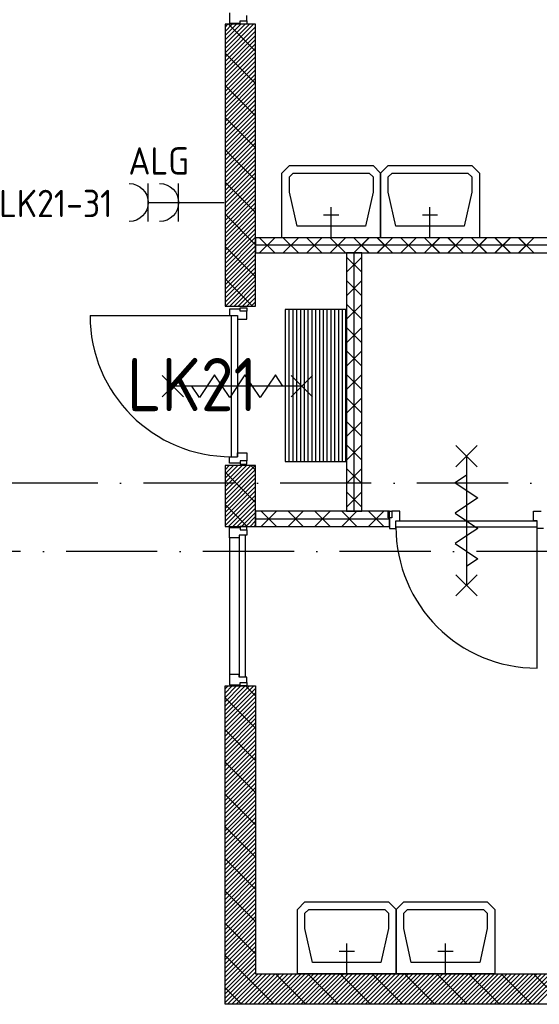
# Model space of a CAD drawing. Header units: millimetres. Extents: x 89505 to 241280, y 191 to 84291.
# Tile 31 of 45: x 182693 to 186114, y 38683 to 45164. Entities that reach past the tile are written whole.
import ezdxf
from ezdxf.enums import TextEntityAlignment as Align

# ---------------------------------------------------------------- set-up
doc = ezdxf.new("R2010")
doc.units = ezdxf.units.MM
doc.header["$LTSCALE"] = 100
doc.linetypes.add('DASHDOT', pattern=[9, 6, -1.5, 0, -1.5])
doc.layers.get('0').update_dxf_attribs({"linetype": 'CONTINUOUS'})
for name, color, linetype in [('AL$7----_STRAMIEN', 1, 'DASHDOT'), ('AL22----_BINNENWAND', 7, 'CONTINUOUS'), ('AL28----_KONSTRUKTIE', 3, 'CONTINUOUS'), ('AL32----_BINNENKOZ', 7, 'CONTINUOUS'), ('AL65----_BEVEILIGING', 7, 'CONTINUOUS'), ('AL74----_INRSANITAIR', 7, 'CONTINUOUS'), ('ALL-----_REFLIJNEN', 8, 'CONTINUOUS'), ('ALXA7---_KALKZVUIL', 1, 'CONTINUOUS'), ('ALXAA---_GEWBETON', 12, 'CONTINUOUS'), ('ALXAB---_PREFABBETON', 1, 'CONTINUOUS'), ('EB62205-_ATTRIB', 2, 'CONTINUOUS'), ('EB63103-_ATTRIB', 2, 'CONTINUOUS'), ('EL62205-_KRACHT-KAST', 3, 'CONTINUOUS'), ('EL63103-_LICHT-WCD230V', 3, 'CONTINUOUS')]:
    doc.layers.add(name, color=color, linetype=linetype)
doc.styles.add('1_8', font='ISO', dxfattribs={"height": 1.8})
doc.styles.add('3_5', font='iso', dxfattribs={"height": 3.5})
doc.styles.add('NORATT', font='isocp.shx')

# ---------------------------------------------------------------- blocks, each defined once
blk = doc.blocks.new('ES3W2A')
for p, q in [((1.25, 2), (-1.25, 2)), ((0, 2), (0, -3)), ((1.25, 0), (-1.25, 0))]:
    blk.add_line(p, q)
for centre in [(0, 3.25), (0, 1.25)]:
    blk.add_arc(centre, 1.25, 180, 0)
at = {"style": 'NORATT'}
for tag, flags, p in [('VERMOGEN', 9, (-2.5, 5)), ('GROEP', 8, (0, 5)), ('SCHAK', 8, (2.5, 5)), ('GELIJK', 9, (5, 5)), ('KAST', 9, (7, 5)), ('TAL', 8, (2.5, 5))]:
    blk.add_attdef(tag, text='', height=1.8, rotation=90, dxfattribs=dict(at, flags=flags)).set_placement(p, align=Align.MIDDLE_CENTER)
at = {"style": 'NORATT', "width": 0.7, "flags": 8}
blk.add_attdef('DOEL', text='', height=1.8, rotation=90, dxfattribs=at).set_placement((-2.5, 5), align=Align.MIDDLE_LEFT)
at = {"style": 'NORATT', "flags": 9}
blk.add_attdef('M_CODE', text='', height=1.8, dxfattribs=at).set_placement((0, 0), align=Align.MIDDLE_CENTER)
blk = doc.blocks.new('ES111261')
for p, q in [((-5, 1.75), (5, 1.75)), ((-5, 1.5), (5, 1.5)), ((-5, 1.25), (5, 1.25)), ((-5, 1), (5, 1)), ((-5, 0.75), (5, 0.75)), ((-5, 0.5), (5, 0.5)), ((-5, 0.25), (5, 0.25)), ((-5, 0), (5, 0)), ((-5, -0.25), (5, -0.25)), ((-5, -0.5), (5, -0.5)), ((-5, -0.75), (5, -0.75)), ((-5, -1), (5, -1)), ((-5, -1.25), (5, -1.25)), ((-5, -1.5), (5, -1.5)), ((-5, -1.75), (5, -1.75)), ((-5, -2), (5, -2))]:
    blk.add_line(p, q)
blk.add_lwpolyline([(-5, -2), (5, -2), (5, 2), (-5, 2)], close=True)
for tag, height, style, flags, p in [('GROEPI', 1.8, '1_8', 9, (0, 9.5)), ('GROEP', 1.8, '1_8', 8, (0, 7.5)), ('CODE', 3.5, '3_5', 8, (0, 4.5)), ('M_CODE', 1.8, '1_8', 9, (0, 0)), ('KAST', 1.8, '1_8', 9, (0, -3.5)), ('VERMOGEN', 1.8, '1_8', 9, (0, -5.5)), ('DOEL', 1.8, '1_8', 9, (0, -7.5)), ('VERMOGENI', 1.8, '1_8', 9, (0, -9.5)), ('DOELI', 1.8, '1_8', 9, (0, -11.5))]:
    blk.add_attdef(tag, text='', height=height, dxfattribs=dict(style=style, flags=flags)).set_placement(p, align=Align.MIDDLE_CENTER)
at = {"style": '1_8', "flags": 9}
blk.add_attdef('RUIMTE', text='', height=1.8, dxfattribs=at).set_placement((0, -9.5), align=Align.MIDDLE)

msp = doc.modelspace()

# ---------------------------------------------------------------- linework, layer by layer
at = {"layer": 'AL$7----_STRAMIEN', "color": 1}
for points in [[(239013.6, 42113.4), (89505, 42113.4)], [(239405.1, 41663.4), (89505, 41663.4)]]:
    msp.add_lwpolyline(points, dxfattribs=at)
at = {"layer": 'AL22----_BINNENWAND', "color": 8}
for p, q in [((186259.1, 43728.9), (184245.1, 43728.9)), ((186359.1, 43728.9), (184245.1, 43728.9)), ((184245.1, 43728.9), (184245.1, 43628.9)), ((184245.1, 43728.9), (184245.1, 43628.9)), ((184245.1, 43628.9), (186259.1, 43628.9)), ((184245.1, 43628.9), (186259.1, 43628.9)), ((184845.1, 43628.9), (184845.1, 41928.9)), ((184945.1, 43628.9), (184845.1, 43628.9)), ((184945.1, 41928.9), (184945.1, 43628.9)), ((185127.6, 41928.9), (184245.1, 41928.9)), ((184245.1, 41928.9), (184245.1, 41828.9)), ((184845.1, 41928.9), (184945.1, 41928.9)), ((185127.6, 41828.9), (185127.6, 41928.9)), ((184245.1, 41828.9), (185127.6, 41828.9))]:
    msp.add_line(p, q, dxfattribs=at)
at = {"layer": 'AL28----_KONSTRUKTIE', "color": 8}
for p, q in [((184045.1, 45133.5), (184045.1, 43279)), ((184245.1, 45133.5), (184045.1, 45133.5)), ((184245.1, 43279), (184245.1, 45133.5)), ((184045.1, 43279), (184245.1, 43279)), ((184045.1, 42229.4), (184045.1, 41828.9)), ((184245.1, 42229.4), (184045.1, 42229.4)), ((184245.1, 41828.9), (184245.1, 42229.4)), ((184045.1, 41828.9), (184245.1, 41828.9)), ((184045.1, 40778.9), (184245.1, 40778.9)), ((184045.1, 38683.4), (184045.1, 40778.9)), ((184245.1, 40778.9), (184245.1, 38883.4)), ((184245.1, 38883.4), (190195.1, 38883.4)), ((190395.1, 38683.4), (184045.1, 38683.4))]:
    msp.add_line(p, q, dxfattribs=at)
at = {"layer": 'AL32----_BINNENKOZ', "color": 8}
for p, q in [((184075.1, 45208.5), (184075.1, 45141.5)), ((184189.1, 45156.5), (184189.1, 45191.5)), ((184075.1, 45141.5), (184145.1, 45141.5)), ((184145.1, 45156.5), (184189.1, 45156.5)), ((184145.1, 45141.5), (184145.1, 45156.5)), ((184145.1, 45133.5), (184145.1, 45156.5)), ((184189.1, 45133.5), (184145.1, 45133.5)), ((184189.1, 45156.5), (184189.1, 45133.5)), ((184145.1, 43259.4), (184075.1, 43259.4)), ((184075.1, 43259.4), (184075.1, 43217.4)), ((184145.1, 43267.4), (184189.1, 43267.4)), ((184145.1, 43244.4), (184145.1, 43267.4)), ((184145.1, 43244.4), (184145.1, 43259.4)), ((184189.1, 43244.4), (184145.1, 43244.4)), ((184189.1, 43267.4), (184189.1, 43244.4)), ((184189.1, 43192.4), (184189.1, 43244.4)), ((183156.1, 43217.4), (184086.1, 43217.4)), ((184075.1, 43217.4), (184126.1, 43217.4)), ((184086.1, 43217.4), (184086.1, 42287.4)), ((184126.1, 43217.4), (184126.1, 42287.4)), ((184126.1, 43217.4), (184126.1, 43192.4)), ((184126.1, 43192.4), (184189.1, 43192.4)), ((184075.1, 42287.4), (184126.1, 42287.4)), ((184075.1, 42245.4), (184075.1, 42287.4)), ((184126.1, 42312.4), (184189.1, 42312.4)), ((184126.1, 42287.4), (184126.1, 42312.4)), ((184145.1, 42260.4), (184145.1, 42245.4)), ((184189.1, 42260.4), (184145.1, 42260.4)), ((184145.1, 42260.4), (184145.1, 42237.4)), ((184189.1, 42312.4), (184189.1, 42260.4)), ((184189.1, 42237.4), (184189.1, 42260.4)), ((184145.1, 42245.4), (184075.1, 42245.4)), ((184145.1, 42237.4), (184189.1, 42237.4)), ((185119.6, 41928.9), (185142.6, 41928.9)), ((185119.6, 41884.9), (185119.6, 41928.9)), ((185142.6, 41928.9), (185142.6, 41884.9)), ((185194.6, 41928.9), (185142.6, 41928.9)), ((185194.6, 41865.9), (185194.6, 41928.9)), ((186074.6, 41928.9), (186126.6, 41928.9)), ((186074.6, 41865.9), (186074.6, 41928.9)), ((185142.6, 41884.9), (185119.6, 41884.9)), ((185127.6, 41884.9), (185127.6, 41814.9)), ((185142.6, 41884.9), (185127.6, 41884.9)), ((185169.6, 41865.9), (186099.6, 41865.9)), ((185169.6, 41865.9), (185194.6, 41865.9)), ((185169.6, 41814.9), (185169.6, 41865.9)), ((186099.6, 41865.9), (186074.6, 41865.9)), ((186099.6, 41814.9), (186099.6, 41865.9)), ((184075.1, 41820.9), (184145.1, 41820.9)), ((184075.1, 41753.9), (184075.1, 41820.9)), ((184145.1, 41828.9), (184145.1, 41805.9)), ((184189.1, 41828.9), (184145.1, 41828.9)), ((184145.1, 41820.9), (184145.1, 41805.9)), ((184145.1, 41805.9), (184189.1, 41805.9)), ((184189.1, 41805.9), (184189.1, 41828.9)), ((184189.1, 41805.9), (184189.1, 41770.9)), ((185127.6, 41814.9), (185169.6, 41814.9)), ((185169.6, 41825.9), (186099.6, 41825.9)), ((186099.6, 40895.9), (186099.6, 41825.9)), ((186141.6, 41814.9), (186099.6, 41814.9)), ((184138.1, 41753.9), (184075.1, 41753.9)), ((184138.1, 41770.9), (184138.1, 40836.9)), ((184138.1, 41770.9), (184138.1, 41753.9)), ((184189.1, 41770.9), (184138.1, 41770.9)), ((184178.1, 41770.9), (184178.1, 40836.9)), ((184075.1, 40853.9), (184075.1, 40786.9)), ((184138.1, 40853.9), (184075.1, 40853.9)), ((184138.1, 40836.9), (184138.1, 40853.9)), ((184189.1, 40836.9), (184138.1, 40836.9)), ((184189.1, 40801.9), (184189.1, 40836.9)), ((184075.1, 40786.9), (184145.1, 40786.9)), ((184145.1, 40801.9), (184189.1, 40801.9)), ((184145.1, 40786.9), (184145.1, 40801.9)), ((184145.1, 40778.9), (184145.1, 40801.9)), ((184189.1, 40778.9), (184145.1, 40778.9)), ((184189.1, 40801.9), (184189.1, 40778.9))]:
    msp.add_line(p, q, dxfattribs=at)
at = {"layer": 'AL32----_BINNENKOZ', "color": 8, "linetype": 'Continuous'}
msp.add_line((184075.1, 41753.9), (184075.1, 40853.9), dxfattribs=at)
at = {"layer": 'AL32----_BINNENKOZ', "color": 8}
for centre in [(184086.1, 43217.4), (186099.6, 41825.9)]:
    msp.add_arc(centre, 930, 180, 270, dxfattribs=at)
at = {"layer": 'AL65----_BEVEILIGING', "color": 8, "linetype": 'Continuous'}
for points in [[(183771.1, 42682.4), (183631.1, 42822.4)], [(183771.1, 42822.4), (183631.1, 42682.4)], [(184026.1, 42752.4), (183976.1, 42827.4), (183876.1, 42677.4), (183826.1, 42752.4)], [(184226.1, 42752.4), (184176.1, 42827.4), (184076.1, 42677.4), (184026.1, 42752.4)], [(184426.1, 42752.4), (184376.1, 42827.4), (184276.1, 42677.4), (184226.1, 42752.4)], [(184621.1, 42682.4), (184481.1, 42822.4)], [(184621.1, 42822.4), (184481.1, 42682.4)], [(184551.1, 42752.4), (183701.1, 42752.4)], [(185704.6, 42360.9), (185564.6, 42220.9)], [(185564.6, 42360.9), (185704.6, 42220.9)], [(185634.6, 42290.9), (185634.6, 41440.9)], [(185634.6, 42165.9), (185559.6, 42115.9), (185709.6, 42015.9), (185634.6, 41965.9)], [(185634.6, 41965.9), (185559.6, 41915.9), (185709.6, 41815.9), (185634.6, 41765.9)], [(185634.6, 41765.9), (185559.6, 41715.9), (185709.6, 41615.9), (185634.6, 41565.9)], [(185704.6, 41510.9), (185564.6, 41370.9)], [(185564.6, 41510.9), (185704.6, 41370.9)]]:
    msp.add_lwpolyline(points, dxfattribs=at)
at = {"layer": 'AL74----_INRSANITAIR', "color": 8, "linetype": 'Continuous'}
for p, q in [((184419, 44153.9), (184469, 44203.9)), ((184469, 44203.9), (185019, 44203.9)), ((185019, 44203.9), (185069, 44153.9)), ((185069, 44153.9), (185119, 44203.9)), ((185119, 44203.9), (185669, 44203.9)), ((185669, 44203.9), (185719, 44153.9)), ((184419, 44028.9), (184419, 44153.9)), ((184469, 44128.9), (184494, 44153.9)), ((184494, 44153.9), (184994, 44153.9)), ((184994, 44153.9), (185019, 44128.9)), ((185069, 44028.9), (185069, 44153.9)), ((185069, 44153.9), (185069, 44028.9)), ((185119, 44128.9), (185144, 44153.9)), ((185144, 44153.9), (185644, 44153.9)), ((185644, 44153.9), (185669, 44128.9)), ((185719, 44153.9), (185719, 44028.9)), ((184469, 44028.9), (184469, 44128.9)), ((185019, 44128.9), (185019, 44028.9)), ((185119, 44028.9), (185119, 44128.9)), ((185669, 44128.9), (185669, 44028.9)), ((184419, 43728.9), (184419, 44028.9)), ((184519, 43803.9), (184469, 44028.9)), ((185019, 44028.9), (184969, 43803.9)), ((185069, 43728.9), (185069, 44028.9)), ((185069, 44028.9), (185069, 43728.9)), ((185169, 43803.9), (185119, 44028.9)), ((185669, 44028.9), (185619, 43803.9)), ((185719, 44028.9), (185719, 43728.9)), ((184969, 43803.9), (184519, 43803.9)), ((185619, 43803.9), (185169, 43803.9)), ((185069, 43728.9), (184419, 43728.9)), ((185719, 43728.9), (185069, 43728.9)), ((184521.1, 39308.4), (184571.1, 39358.4)), ((184571.1, 39358.4), (185121.1, 39358.4)), ((185121.1, 39358.4), (185171.1, 39308.4)), ((185171.1, 39308.4), (185221.1, 39358.4)), ((185221.1, 39358.4), (185771.1, 39358.4)), ((185771.1, 39358.4), (185821.1, 39308.4)), ((184521.1, 39183.4), (184521.1, 39308.4)), ((184571.1, 39283.4), (184596.1, 39308.4)), ((184571.1, 39183.4), (184571.1, 39283.4)), ((184596.1, 39308.4), (185096.1, 39308.4)), ((185096.1, 39308.4), (185121.1, 39283.4)), ((185121.1, 39283.4), (185121.1, 39183.4)), ((185171.1, 39183.4), (185171.1, 39308.4)), ((185171.1, 39308.4), (185171.1, 39183.4)), ((185221.1, 39283.4), (185246.1, 39308.4)), ((185221.1, 39183.4), (185221.1, 39283.4)), ((185246.1, 39308.4), (185746.1, 39308.4)), ((185746.1, 39308.4), (185771.1, 39283.4)), ((185771.1, 39283.4), (185771.1, 39183.4)), ((185821.1, 39308.4), (185821.1, 39183.4)), ((184521.1, 38883.4), (184521.1, 39183.4)), ((184621.1, 38958.4), (184571.1, 39183.4)), ((185121.1, 39183.4), (185071.1, 38958.4)), ((185171.1, 38883.4), (185171.1, 39183.4)), ((185171.1, 39183.4), (185171.1, 38883.4)), ((185271.1, 38958.4), (185221.1, 39183.4)), ((185771.1, 39183.4), (185721.1, 38958.4)), ((185821.1, 39183.4), (185821.1, 38883.4)), ((185071.1, 38958.4), (184621.1, 38958.4)), ((185721.1, 38958.4), (185271.1, 38958.4)), ((185171.1, 38883.4), (184521.1, 38883.4)), ((185821.1, 38883.4), (185171.1, 38883.4))]:
    msp.add_line(p, q, dxfattribs=at)
for points in [[(184694, 43878.9), (184794, 43878.9)], [(184744, 43728.9), (184744, 43928.9)], [(185344, 43878.9), (185444, 43878.9)], [(185394, 43728.9), (185394, 43928.9)], [(184846.1, 38883.4), (184846.1, 39083.4)], [(185496.1, 38883.4), (185496.1, 39083.4)], [(184796.1, 39033.4), (184896.1, 39033.4)], [(185446.1, 39033.4), (185546.1, 39033.4)]]:
    msp.add_lwpolyline(points, dxfattribs=at)
at = {"layer": 'ALL-----_REFLIJNEN', "color": 8, "linetype": 'Continuous'}
for p, q in [((186259.1, 43678.9), (184245.1, 43678.9)), ((186309.1, 43678.9), (184245.1, 43678.9)), ((184895.1, 41928.9), (184895.1, 43628.9)), ((184245.1, 41878.9), (185127.6, 41878.9))]:
    msp.add_line(p, q, dxfattribs=at)
at = {"layer": 'ALXA7---_KALKZVUIL', "color": 8}
for p, q in [((184372.6, 43628.9), (184272.6, 43728.9)), ((184272.6, 43628.9), (184372.6, 43728.9)), ((184372.7, 43628.9), (184272.7, 43728.9)), ((184272.7, 43628.9), (184372.7, 43728.9)), ((184527.5, 43628.9), (184427.5, 43728.9)), ((184427.5, 43628.9), (184527.5, 43728.9)), ((184527.7, 43628.9), (184427.7, 43728.9)), ((184427.7, 43628.9), (184527.7, 43728.9)), ((184682.4, 43628.9), (184582.4, 43728.9)), ((184582.4, 43628.9), (184682.4, 43728.9)), ((184682.8, 43628.9), (184582.8, 43728.9)), ((184582.8, 43628.9), (184682.8, 43728.9)), ((184837.4, 43628.9), (184737.4, 43728.9)), ((184737.4, 43628.9), (184837.4, 43728.9)), ((184837.8, 43628.9), (184737.8, 43728.9)), ((184737.8, 43628.9), (184837.8, 43728.9)), ((184992.3, 43628.9), (184892.3, 43728.9)), ((184892.3, 43628.9), (184992.3, 43728.9)), ((184992.9, 43628.9), (184892.9, 43728.9)), ((184892.9, 43628.9), (184992.9, 43728.9)), ((185147.2, 43628.9), (185047.2, 43728.9)), ((185047.2, 43628.9), (185147.2, 43728.9)), ((185147.9, 43628.9), (185047.9, 43728.9)), ((185047.9, 43628.9), (185147.9, 43728.9)), ((185302.1, 43628.9), (185202.1, 43728.9)), ((185202.1, 43628.9), (185302.1, 43728.9)), ((185303, 43628.9), (185203, 43728.9)), ((185203, 43628.9), (185303, 43728.9)), ((185457.1, 43628.9), (185357.1, 43728.9)), ((185357.1, 43628.9), (185457.1, 43728.9)), ((185458.1, 43628.9), (185358.1, 43728.9)), ((185358.1, 43628.9), (185458.1, 43728.9)), ((185612, 43628.9), (185512, 43728.9)), ((185512, 43628.9), (185612, 43728.9)), ((185613.1, 43628.9), (185513.1, 43728.9)), ((185513.1, 43628.9), (185613.1, 43728.9)), ((185766.9, 43628.9), (185666.9, 43728.9)), ((185666.9, 43628.9), (185766.9, 43728.9)), ((185768.2, 43628.9), (185668.2, 43728.9)), ((185668.2, 43628.9), (185768.2, 43728.9)), ((185921.8, 43628.9), (185821.8, 43728.9)), ((185821.8, 43628.9), (185921.8, 43728.9)), ((185923.2, 43628.9), (185823.2, 43728.9)), ((185823.2, 43628.9), (185923.2, 43728.9)), ((186076.7, 43628.9), (185976.7, 43728.9)), ((185976.7, 43628.9), (186076.7, 43728.9)), ((186078.3, 43628.9), (185978.3, 43728.9)), ((185978.3, 43628.9), (186078.3, 43728.9)), ((184945.1, 43501.6), (184845.1, 43601.6)), ((184945.1, 43601.6), (184845.1, 43501.6)), ((184945.1, 43347.1), (184845.1, 43447.1)), ((184945.1, 43447.1), (184845.1, 43347.1)), ((184945.1, 43192.5), (184845.1, 43292.5)), ((184945.1, 43292.5), (184845.1, 43192.5)), ((184945.1, 43038), (184845.1, 43138)), ((184945.1, 43138), (184845.1, 43038)), ((184945.1, 42883.4), (184845.1, 42983.4)), ((184945.1, 42983.4), (184845.1, 42883.4)), ((184945.1, 42728.9), (184845.1, 42828.9)), ((184945.1, 42828.9), (184845.1, 42728.9)), ((184945.1, 42574.3), (184845.1, 42674.3)), ((184945.1, 42674.3), (184845.1, 42574.3)), ((184945.1, 42419.8), (184845.1, 42519.8)), ((184945.1, 42519.8), (184845.1, 42419.8)), ((184945.1, 42265.3), (184845.1, 42365.3)), ((184945.1, 42365.3), (184845.1, 42265.3)), ((184945.1, 42110.7), (184845.1, 42210.7)), ((184945.1, 42210.7), (184845.1, 42110.7)), ((184945.1, 41956.2), (184845.1, 42056.2)), ((184945.1, 42056.2), (184845.1, 41956.2)), ((184283.4, 41928.9), (184383.4, 41828.9)), ((184383.4, 41928.9), (184283.4, 41828.9)), ((184459.9, 41928.9), (184559.9, 41828.9)), ((184559.9, 41928.9), (184459.9, 41828.9)), ((184636.4, 41928.9), (184736.4, 41828.9)), ((184736.4, 41928.9), (184636.4, 41828.9)), ((184812.9, 41928.9), (184912.9, 41828.9)), ((184912.9, 41928.9), (184812.9, 41828.9)), ((184989.4, 41928.9), (185089.4, 41828.9)), ((185089.4, 41928.9), (184989.4, 41828.9))]:
    msp.add_line(p, q, dxfattribs=at)
at = {"layer": 'ALXAA---_GEWBETON', "color": 8}
for p, q in [((184045.1, 44945.6), (184233.1, 45133.5)), ((184045.1, 44973.9), (184204.8, 45133.5)), ((184045.1, 45002.1), (184176.5, 45133.5)), ((184045.1, 45030.4), (184148.2, 45133.5)), ((184045.1, 45058.7), (184120, 45133.5)), ((184045.1, 45087), (184091.7, 45133.5)), ((184045.1, 45115.3), (184063.4, 45133.5)), ((184045.1, 44917.3), (184245.1, 45117.3)), ((184045.1, 44889), (184245.1, 45089)), ((184045.1, 44860.7), (184245.1, 45060.7)), ((184045.1, 44832.4), (184245.1, 45032.4)), ((184045.1, 44804.2), (184245.1, 45004.2)), ((184045.1, 44775.9), (184245.1, 44975.9)), ((184045.1, 44747.6), (184245.1, 44947.6)), ((184045.1, 44719.3), (184245.1, 44919.3)), ((184045.1, 44691), (184245.1, 44891)), ((184045.1, 44662.7), (184245.1, 44862.7)), ((184045.1, 44634.4), (184245.1, 44834.4)), ((184045.1, 44606.2), (184245.1, 44806.2)), ((184045.1, 44577.9), (184245.1, 44777.9)), ((184045.1, 44549.6), (184245.1, 44749.6)), ((184045.1, 44521.3), (184245.1, 44721.3)), ((184045.1, 44493), (184245.1, 44693)), ((184045.1, 44464.7), (184245.1, 44664.7)), ((184045.1, 44436.5), (184245.1, 44636.5)), ((184045.1, 44408.2), (184245.1, 44608.2)), ((184045.1, 44379.9), (184245.1, 44579.9)), ((184045.1, 44351.6), (184245.1, 44551.6)), ((184045.1, 44323.3), (184245.1, 44523.3)), ((184045.1, 44295), (184245.1, 44495)), ((184045.1, 44266.8), (184245.1, 44466.8)), ((184045.1, 44238.5), (184245.1, 44438.5)), ((184045.1, 44210.2), (184245.1, 44410.2)), ((184045.1, 44181.9), (184245.1, 44381.9)), ((184045.1, 44153.6), (184245.1, 44353.6)), ((184045.1, 44125.3), (184245.1, 44325.3)), ((184045.1, 44097), (184245.1, 44297)), ((184045.1, 44068.8), (184245.1, 44268.8)), ((184045.1, 44040.5), (184245.1, 44240.5)), ((184045.1, 44012.2), (184245.1, 44212.2)), ((184045.1, 43983.9), (184245.1, 44183.9)), ((184045.1, 43955.6), (184245.1, 44155.6)), ((184045.1, 43927.3), (184245.1, 44127.3)), ((184045.1, 43899.1), (184245.1, 44099.1)), ((184045.1, 43870.8), (184245.1, 44070.8)), ((184045.1, 43842.5), (184245.1, 44042.5)), ((184045.1, 43814.2), (184245.1, 44014.2)), ((184045.1, 43785.9), (184245.1, 43985.9)), ((184045.1, 43757.6), (184245.1, 43957.6)), ((184045.1, 43729.3), (184245.1, 43929.3)), ((184045.1, 43701.1), (184245.1, 43901.1)), ((184045.1, 43672.8), (184245.1, 43872.8)), ((184045.1, 43644.5), (184245.1, 43844.5)), ((184045.1, 43616.2), (184245.1, 43816.2)), ((184045.1, 43587.9), (184245.1, 43787.9)), ((184045.1, 43559.6), (184245.1, 43759.6)), ((184045.1, 43531.4), (184245.1, 43731.4)), ((184045.1, 43503.1), (184245.1, 43703.1)), ((184045.1, 43474.8), (184245.1, 43674.8)), ((184045.1, 43446.5), (184245.1, 43646.5)), ((184045.1, 43418.2), (184245.1, 43618.2)), ((184045.1, 43389.9), (184245.1, 43589.9)), ((184045.1, 43361.7), (184245.1, 43561.7)), ((184045.1, 43333.4), (184245.1, 43533.4)), ((184045.1, 43305.1), (184245.1, 43505.1)), ((184047.4, 43279), (184245.1, 43476.8)), ((184075.6, 43279), (184245.1, 43448.5)), ((184103.9, 43279), (184245.1, 43420.2)), ((184132.2, 43279), (184245.1, 43391.9)), ((184160.5, 43279), (184245.1, 43363.7)), ((184188.8, 43279), (184245.1, 43335.4)), ((184217.1, 43279), (184245.1, 43307.1)), ((184045.1, 42032.3), (184242.3, 42229.4)), ((184045.1, 42060.6), (184214, 42229.4)), ((184045.1, 42088.9), (184185.7, 42229.4)), ((184045.1, 42117.1), (184157.4, 42229.4)), ((184045.1, 42145.4), (184129.1, 42229.4)), ((184045.1, 42173.7), (184100.8, 42229.4)), ((184045.1, 42202), (184072.6, 42229.4)), ((184045.1, 42004), (184245.1, 42204)), ((184045.1, 41975.7), (184245.1, 42175.7)), ((184045.1, 41947.4), (184245.1, 42147.4)), ((184045.1, 41919.2), (184245.1, 42119.2)), ((184045.1, 41890.9), (184245.1, 42090.9)), ((184045.1, 41862.6), (184245.1, 42062.6)), ((184045.1, 41834.3), (184245.1, 42034.3)), ((184068, 41828.9), (184245.1, 42006)), ((184096.3, 41828.9), (184245.1, 41977.7)), ((184124.6, 41828.9), (184245.1, 41949.5)), ((184152.9, 41828.9), (184245.1, 41921.2)), ((184181.1, 41828.9), (184245.1, 41892.9)), ((184209.4, 41828.9), (184245.1, 41864.6)), ((184237.7, 41828.9), (184245.1, 41836.3)), ((184045.1, 40589.8), (184234.2, 40778.9)), ((184045.1, 40618.1), (184205.9, 40778.9)), ((184045.1, 40646.4), (184177.7, 40778.9)), ((184045.1, 40674.6), (184149.4, 40778.9)), ((184045.1, 40702.9), (184121.1, 40778.9)), ((184045.1, 40731.2), (184092.8, 40778.9)), ((184045.1, 40759.5), (184064.5, 40778.9)), ((184045.1, 40561.5), (184245.1, 40761.5)), ((184045.1, 40533.2), (184245.1, 40733.2)), ((184045.1, 40504.9), (184245.1, 40704.9)), ((184045.1, 40476.7), (184245.1, 40676.7)), ((184045.1, 40448.4), (184245.1, 40648.4)), ((184045.1, 40420.1), (184245.1, 40620.1)), ((184045.1, 40391.8), (184245.1, 40591.8)), ((184045.1, 40363.5), (184245.1, 40563.5)), ((184045.1, 40335.2), (184245.1, 40535.2)), ((184045.1, 40307), (184245.1, 40507)), ((184045.1, 40278.7), (184245.1, 40478.7)), ((184045.1, 40250.4), (184245.1, 40450.4)), ((184045.1, 40222.1), (184245.1, 40422.1)), ((184045.1, 40193.8), (184245.1, 40393.8)), ((184045.1, 40165.5), (184245.1, 40365.5)), ((184045.1, 40137.2), (184245.1, 40337.2)), ((184045.1, 40109), (184245.1, 40309)), ((184045.1, 40080.7), (184245.1, 40280.7)), ((184045.1, 40052.4), (184245.1, 40252.4)), ((184045.1, 40024.1), (184245.1, 40224.1)), ((184045.1, 39995.8), (184245.1, 40195.8)), ((184045.1, 39967.5), (184245.1, 40167.5)), ((184045.1, 39939.3), (184245.1, 40139.3)), ((184045.1, 39911), (184245.1, 40111)), ((184045.1, 39882.7), (184245.1, 40082.7)), ((184045.1, 39854.4), (184245.1, 40054.4)), ((184045.1, 39826.1), (184245.1, 40026.1)), ((184045.1, 39797.8), (184245.1, 39997.8)), ((184045.1, 39769.6), (184245.1, 39969.6)), ((184045.1, 39741.3), (184245.1, 39941.3)), ((184045.1, 39713), (184245.1, 39913)), ((184045.1, 39684.7), (184245.1, 39884.7)), ((184045.1, 39656.4), (184245.1, 39856.4)), ((184045.1, 39628.1), (184245.1, 39828.1)), ((184045.1, 39599.8), (184245.1, 39799.8)), ((184045.1, 39571.6), (184245.1, 39771.6)), ((184045.1, 39543.3), (184245.1, 39743.3)), ((184045.1, 39515), (184245.1, 39715)), ((184045.1, 39486.7), (184245.1, 39686.7)), ((184045.1, 39458.4), (184245.1, 39658.4)), ((184045.1, 39430.1), (184245.1, 39630.1)), ((184045.1, 39401.9), (184245.1, 39601.9)), ((184045.1, 39373.6), (184245.1, 39573.6)), ((184045.1, 39345.3), (184245.1, 39545.3)), ((184045.1, 39317), (184245.1, 39517)), ((184045.1, 39288.7), (184245.1, 39488.7)), ((184045.1, 39260.4), (184245.1, 39460.4)), ((184045.1, 39232.2), (184245.1, 39432.2)), ((184045.1, 39203.9), (184245.1, 39403.9)), ((184045.1, 39175.6), (184245.1, 39375.6)), ((184045.1, 39147.3), (184245.1, 39347.3)), ((184045.1, 39119), (184245.1, 39319)), ((184045.1, 39090.7), (184245.1, 39290.7)), ((184045.1, 39062.4), (184245.1, 39262.4)), ((184045.1, 39034.2), (184245.1, 39234.2)), ((184045.1, 39005.9), (184245.1, 39205.9)), ((184045.1, 38977.6), (184245.1, 39177.6)), ((184045.1, 38949.3), (184245.1, 39149.3)), ((184045.1, 38921), (184245.1, 39121)), ((184045.1, 38892.7), (184245.1, 39092.7)), ((184045.1, 38864.5), (184245.1, 39064.5)), ((184045.1, 38836.2), (184245.1, 39036.2)), ((184045.1, 38807.9), (184245.1, 39007.9)), ((184045.1, 38779.6), (184245.1, 38979.6)), ((184045.1, 38751.3), (184245.1, 38951.3)), ((184045.1, 38723), (184245.1, 38923)), ((184045.1, 38694.7), (184245.1, 38894.7)), ((184062.1, 38683.4), (184262.1, 38883.4)), ((184090.3, 38683.4), (184290.3, 38883.4)), ((184118.6, 38683.4), (184318.6, 38883.4)), ((184146.9, 38683.4), (184346.9, 38883.4)), ((184175.2, 38683.4), (184375.2, 38883.4)), ((184203.5, 38683.4), (184403.5, 38883.4)), ((184231.8, 38683.4), (184431.8, 38883.4)), ((184260, 38683.4), (184460, 38883.4)), ((184288.3, 38683.4), (184488.3, 38883.4)), ((184316.6, 38683.4), (184516.6, 38883.4)), ((184344.9, 38683.4), (184544.9, 38883.4)), ((184373.2, 38683.4), (184573.2, 38883.4)), ((184401.5, 38683.4), (184601.5, 38883.4)), ((184429.8, 38683.4), (184629.8, 38883.4)), ((184458, 38683.4), (184658, 38883.4)), ((184486.3, 38683.4), (184686.3, 38883.4)), ((184514.6, 38683.4), (184714.6, 38883.4)), ((184542.9, 38683.4), (184742.9, 38883.4)), ((184571.2, 38683.4), (184771.2, 38883.4)), ((184599.5, 38683.4), (184799.5, 38883.4)), ((184627.7, 38683.4), (184827.7, 38883.4)), ((184656, 38683.4), (184856, 38883.4)), ((184684.3, 38683.4), (184884.3, 38883.4)), ((184712.6, 38683.4), (184912.6, 38883.4)), ((184740.9, 38683.4), (184940.9, 38883.4)), ((184769.2, 38683.4), (184969.2, 38883.4)), ((184797.5, 38683.4), (184997.5, 38883.4)), ((184825.7, 38683.4), (185025.7, 38883.4)), ((184854, 38683.4), (185054, 38883.4)), ((184882.3, 38683.4), (185082.3, 38883.4)), ((184910.6, 38683.4), (185110.6, 38883.4)), ((184938.9, 38683.4), (185138.9, 38883.4)), ((184967.2, 38683.4), (185167.2, 38883.4)), ((184995.4, 38683.4), (185195.4, 38883.4)), ((185023.7, 38683.4), (185223.7, 38883.4)), ((185052, 38683.4), (185252, 38883.4)), ((185080.3, 38683.4), (185280.3, 38883.4)), ((185108.6, 38683.4), (185308.6, 38883.4)), ((185136.9, 38683.4), (185336.9, 38883.4)), ((185165.1, 38683.4), (185365.1, 38883.4)), ((185193.4, 38683.4), (185393.4, 38883.4)), ((185221.7, 38683.4), (185421.7, 38883.4)), ((185250, 38683.4), (185450, 38883.4)), ((185278.3, 38683.4), (185478.3, 38883.4)), ((185306.6, 38683.4), (185506.6, 38883.4)), ((185334.9, 38683.4), (185534.9, 38883.4)), ((185363.1, 38683.4), (185563.1, 38883.4)), ((185391.4, 38683.4), (185591.4, 38883.4)), ((185419.7, 38683.4), (185619.7, 38883.4)), ((185448, 38683.4), (185648, 38883.4)), ((185476.3, 38683.4), (185676.3, 38883.4)), ((185504.6, 38683.4), (185704.6, 38883.4)), ((185532.8, 38683.4), (185732.8, 38883.4)), ((185561.1, 38683.4), (185761.1, 38883.4)), ((185589.4, 38683.4), (185789.4, 38883.4)), ((185617.7, 38683.4), (185817.7, 38883.4)), ((185646, 38683.4), (185846, 38883.4)), ((185674.3, 38683.4), (185874.3, 38883.4)), ((185702.5, 38683.4), (185902.5, 38883.4)), ((185730.8, 38683.4), (185930.8, 38883.4)), ((185759.1, 38683.4), (185959.1, 38883.4)), ((185787.4, 38683.4), (185987.4, 38883.4)), ((185815.7, 38683.4), (186015.7, 38883.4)), ((185844, 38683.4), (186044, 38883.4)), ((185872.3, 38683.4), (186072.3, 38883.4)), ((185900.5, 38683.4), (186100.5, 38883.4)), ((185928.8, 38683.4), (186128.8, 38883.4)), ((185957.1, 38683.4), (186157.1, 38883.4)), ((185985.4, 38683.4), (186185.4, 38883.4)), ((186013.7, 38683.4), (186213.7, 38883.4)), ((186042, 38683.4), (186242, 38883.4)), ((186070.2, 38683.4), (186270.2, 38883.4)), ((186098.5, 38683.4), (186298.5, 38883.4))]:
    msp.add_line(p, q, dxfattribs=at)
at = {"layer": 'ALXAB---_PREFABBETON', "color": 8}
for p, q in [((184067.3, 45133.5), (184245.1, 44955.7)), ((184045.1, 44943.5), (184245.1, 44743.5)), ((184045.1, 44731.4), (184245.1, 44531.4)), ((184045.1, 44519.3), (184245.1, 44319.3)), ((184045.1, 44307.2), (184245.1, 44107.2)), ((184045.1, 44095), (184245.1, 43895)), ((184045.1, 43882.9), (184245.1, 43682.9)), ((184045.1, 43670.8), (184245.1, 43470.8)), ((184045.1, 43458.6), (184224.7, 43279)), ((184213.7, 42229.4), (184245.1, 42198)), ((184045.1, 42185.8), (184245.1, 41985.8)), ((184045.1, 41973.7), (184189.9, 41828.9)), ((184179.3, 40778.9), (184245.1, 40713)), ((184045.1, 40700.9), (184245.1, 40500.9)), ((184045.1, 40488.8), (184245.1, 40288.8)), ((184045.1, 40276.6), (184245.1, 40076.6)), ((184045.1, 40064.5), (184245.1, 39864.5)), ((184045.1, 39852.4), (184245.1, 39652.4)), ((184045.1, 39640.2), (184245.1, 39440.2)), ((184045.1, 39428.1), (184245.1, 39228.1)), ((184045.1, 39216), (184245.1, 39016)), ((184045.1, 39003.9), (184365.6, 38683.4)), ((184377.7, 38883.4), (184577.7, 38683.4)), ((184589.8, 38883.4), (184789.8, 38683.4)), ((184802, 38883.4), (185002, 38683.4)), ((185014.1, 38883.4), (185214.1, 38683.4)), ((185226.2, 38883.4), (185426.2, 38683.4)), ((185438.4, 38883.4), (185638.4, 38683.4)), ((185650.5, 38883.4), (185850.5, 38683.4)), ((185862.6, 38883.4), (186062.6, 38683.4)), ((186074.8, 38883.4), (186274.8, 38683.4)), ((184045.1, 38791.7), (184153.4, 38683.4))]:
    msp.add_line(p, q, dxfattribs=at)

# ---------------------------------------------------------------- block references
at = {"layer": 'EL62205-_KRACHT-KAST'}
ref = msp.add_blockref('ES111261', (184640.8, 42756.2), dxfattribs=dict(at, xscale=100, yscale=100, zscale=100, rotation=270))
ref.add_attrib('CODE', 'LK21', dxfattribs={"layer": 'EB62205-_ATTRIB', "color": 3, "height": 350, "style": '3_5', "flags": 8}).set_placement((183828.8, 42762.2), align=Align.MIDDLE_CENTER)
at = {"layer": 'EL63103-_LICHT-WCD230V'}
ref = msp.add_blockref('ES3W2A', (183739.2, 43960.4, 1050), dxfattribs=dict(at, xscale=-100, yscale=100, zscale=100, rotation=90))
ref.add_attrib('DOEL', 'ALG', dxfattribs={"layer": 'EB63103-_ATTRIB', "color": 1, "height": 180, "style": '1_8', "flags": 8}).set_placement((183408.8, 44234.2, 1050), align=Align.MIDDLE_LEFT)
ref.add_attrib('GROEP', 'LK21-31', dxfattribs={"layer": 'EB63103-_ATTRIB', "color": 1, "height": 180, "style": '1_8', "flags": 8}).set_placement((182557.8, 43954.2, 1050), align=Align.MIDDLE_LEFT)

doc.saveas('drawing.dxf')
